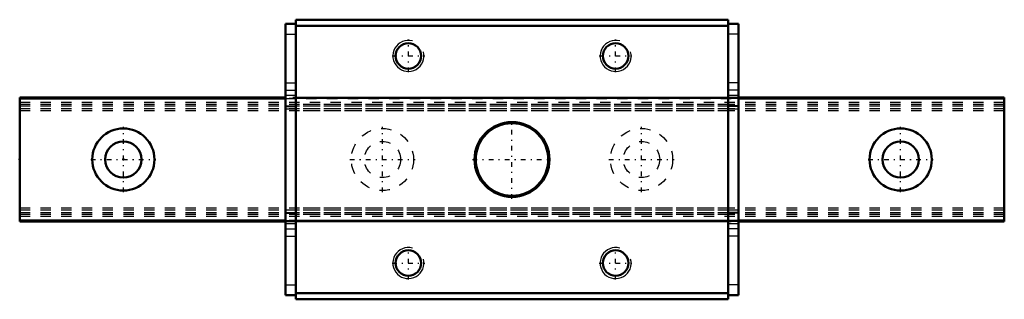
# Model space of a CAD drawing. Header units: millimetres. Extents: x -10 to 85, y -13.5 to 13.5.
import ezdxf

# ---------------------------------------------------------------- set-up
doc = ezdxf.new("R2010")
doc.units = ezdxf.units.MM
doc.linetypes.add('Center', pattern=[1.5, 0.45, -0.5, 0.05, -0.5])
doc.linetypes.add('Dashed', pattern=[2, 1, -1])
for name, color, linetype, lineweight in [('2d ConnectionPoints', 7, 'Continuous', 50), ('AM_0', 7, 'Continuous', 50), ('AM_4', 3, 'Continuous', 25), ('AM_5', 3, 'Continuous', 25), ('AM_7', 7, 'Center', 25), ('AM_9', 6, 'Dashed', 25)]:
    doc.layers.add(name, color=color, linetype=linetype, lineweight=lineweight)

# ---------------------------------------------------------------- blocks, each defined once
blk = doc.blocks.new('1_Slider__EPF12_M_10_11_0_in_EPF12M27_95LM_G10_0_25_65_1_4')
at = {"layer": 'AM_0'}
for p, q in [((58.35, 13.5), (16.65, 13.5)), ((16.65, 13.5), (16.65, -13.5)), ((58.35, 13.5), (58.35, -13.5)), ((15.65, 13.1), (16.65, 13.1)), ((15.65, 13.1), (15.65, -13.1)), ((58.35, 12.9), (16.65, 12.9)), ((59.35, 13.1), (58.35, 13.1)), ((59.35, 13.1), (59.35, -13.1)), ((15.65, -13.1), (16.65, -13.1)), ((58.35, -12.9), (16.65, -12.9)), ((59.35, -13.1), (58.35, -13.1)), ((58.35, -13.5), (16.65, -13.5))]:
    blk.add_line(p, q, dxfattribs=at)
for centre, radius in [((27.5, 10), 1.23), ((47.5, 10), 1.23), ((37.5, 0), 3.615), ((37.5, 0), 3.5), ((27.5, -10), 1.23), ((47.5, -10), 1.23)]:
    blk.add_circle(centre, radius, dxfattribs=at)
at = {"layer": 'AM_4'}
for p, q in [((15.65, 12.1), (16.65, 12.1)), ((59.35, 12.1), (58.35, 12.1)), ((15.65, -12.1), (16.65, -12.1)), ((59.35, -12.1), (58.35, -12.1))]:
    blk.add_line(p, q, dxfattribs=at)
at = {"layer": 'AM_5'}
for centre in [(27.5, 10), (47.5, 10), (27.5, -10), (47.5, -10)]:
    blk.add_arc(centre, 1.5, 75, 15, dxfattribs=at)
at = {"layer": 'AM_7'}
for p, q in [((27.5, 8.425), (27.5, 11.575)), ((47.5, 8.425), (47.5, 11.575)), ((25.925, 10), (29.075, 10)), ((45.925, 10), (49.075, 10)), ((37.5, -3.796), (37.5, 3.796)), ((33.704, 0), (41.296, 0)), ((27.5, -11.575), (27.5, -8.425)), ((47.5, -11.575), (47.5, -8.425)), ((25.925, -10), (29.075, -10)), ((45.925, -10), (49.075, -10))]:
    blk.add_line(p, q, dxfattribs=at)
at = {"layer": 'AM_9'}
for p, q in [((15.65, 7.414), (16.65, 7.414)), ((15.65, 6.707), (16.65, 6.707)), ((59.35, 7.414), (58.35, 7.414)), ((59.35, 6.707), (58.35, 6.707)), ((16.65, 6.186), (15.65, 6.186)), ((15.65, 5.893), (59.35, 5.893)), ((58.35, 6.001), (16.65, 6.001)), ((58.35, 6), (16.65, 6)), ((58.35, 5.956), (16.65, 5.956)), ((58.35, 5.9), (16.65, 5.9)), ((59.35, 6.186), (58.35, 6.186)), ((15.65, 5.186), (16.65, 5.186)), ((15.65, 5.116), (16.65, 5.116)), ((15.65, 4.881), (16.65, 4.881)), ((58.35, 5.308), (16.65, 5.308)), ((58.35, 5.163), (16.65, 5.163)), ((58.35, 4.9), (16.65, 4.9)), ((59.35, 5.186), (58.35, 5.186)), ((59.35, 5.116), (58.35, 5.116)), ((58.35, 4.881), (59.35, 4.881)), ((58.35, 4.7), (16.65, 4.7)), ((58.35, -4.7), (16.65, -4.7)), ((16.65, -4.881), (15.65, -4.881)), ((15.65, -5.116), (16.65, -5.116)), ((15.65, -5.186), (16.65, -5.186)), ((58.35, -4.9), (16.65, -4.9)), ((58.35, -5.163), (16.65, -5.163)), ((58.35, -5.308), (16.65, -5.308)), ((59.35, -4.881), (58.35, -4.881)), ((59.35, -5.116), (58.35, -5.116)), ((59.35, -5.186), (58.35, -5.186)), ((15.65, -5.893), (59.35, -5.893)), ((15.65, -6.186), (16.65, -6.186)), ((58.35, -5.9), (16.65, -5.9)), ((58.35, -5.956), (16.65, -5.956)), ((58.35, -6), (16.65, -6)), ((16.65, -6.001), (58.35, -6.001)), ((58.35, -6.186), (59.35, -6.186)), ((15.65, -6.707), (16.65, -6.707)), ((15.65, -7.414), (16.65, -7.414)), ((59.35, -6.707), (58.35, -6.707)), ((59.35, -7.414), (58.35, -7.414))]:
    blk.add_line(p, q, dxfattribs=at)
blk = doc.blocks.new('2_EPF12_M9510_R_Track_0_in_EPF12M27_95LM_G10_0_25_65_1_4')
at = {"layer": 'AM_0'}
for p, q in [((15.65, 6.001), (-10, 6.001)), ((-10, 6), (-10, -6)), ((15.65, 6), (-10, 6)), ((15.65, 5.9), (-10, 5.9)), ((85, 6.001), (59.35, 6.001)), ((85, 6), (59.35, 6)), ((85, 5.9), (59.35, 5.9)), ((85, 6), (85, -6)), ((15.65, -5.9), (-10, -5.9)), ((15.65, -6), (-10, -6)), ((-10, -6.001), (15.65, -6.001)), ((85, -5.9), (59.35, -5.9)), ((85, -6), (59.35, -6)), ((59.35, -6.001), (85, -6.001))]:
    blk.add_line(p, q, dxfattribs=at)
for centre, radius in [((0, 0), 3), ((75, 0), 3), ((0, 0), 1.75), ((75, 0), 1.75)]:
    blk.add_circle(centre, radius, dxfattribs=at)
at = {"layer": 'AM_4'}
for p, q in [((15.65, 5.956), (-10, 5.956)), ((85, 5.956), (59.35, 5.956)), ((15.65, -5.956), (-10, -5.956)), ((85, -5.956), (59.35, -5.956))]:
    blk.add_line(p, q, dxfattribs=at)
at = {"layer": 'AM_7'}
for p, q in [((0, -3.15), (0, 3.15)), ((25, -3.15), (25, 3.15)), ((50, -3.15), (50, 3.15)), ((75, -3.15), (75, 3.15)), ((-3.15, 0), (3.15, 0)), ((21.85, 0), (28.15, 0)), ((46.85, 0), (53.15, 0)), ((71.85, 0), (78.15, 0))]:
    blk.add_line(p, q, dxfattribs=at)
at = {"layer": 'AM_9'}
for p, q in [((85, 5.892), (-10, 5.892)), ((59.35, 6.001), (15.65, 6.001)), ((59.35, 6), (15.65, 6)), ((59.35, 5.956), (15.65, 5.956)), ((59.35, 5.9), (15.65, 5.9)), ((85, 5.5), (-10, 5.5)), ((85, 5.308), (-10, 5.308)), ((85, 5.163), (-10, 5.163)), ((85, 4.9), (-10, 4.9)), ((85, 4.7), (-10, 4.7)), ((85, -4.7), (-10, -4.7)), ((85, -4.9), (-10, -4.9)), ((85, -5.163), (-10, -5.163)), ((85, -5.308), (-10, -5.308)), ((85, -5.5), (-10, -5.5)), ((85, -5.892), (-10, -5.892)), ((59.35, -5.9), (15.65, -5.9)), ((59.35, -5.956), (15.65, -5.956)), ((59.35, -6), (15.65, -6)), ((15.65, -6.001), (59.35, -6.001))]:
    blk.add_line(p, q, dxfattribs=at)
for centre, radius in [((25, 0), 3), ((50, 0), 3), ((25, 0), 1.75), ((50, 0), 1.75)]:
    blk.add_circle(centre, radius, dxfattribs=at)

msp = doc.modelspace()

# ---------------------------------------------------------------- linework, layer by layer
at = {"layer": '2d ConnectionPoints'}
for p in [(-10, 0), (0, 0), (0, 0)]:
    msp.add_point(p, dxfattribs=at)

# ---------------------------------------------------------------- block references
for name in ['1_Slider__EPF12_M_10_11_0_in_EPF12M27_95LM_G10_0_25_65_1_4', '2_EPF12_M9510_R_Track_0_in_EPF12M27_95LM_G10_0_25_65_1_4']:
    msp.add_blockref(name, (0, 0))

doc.saveas('drawing.dxf')
